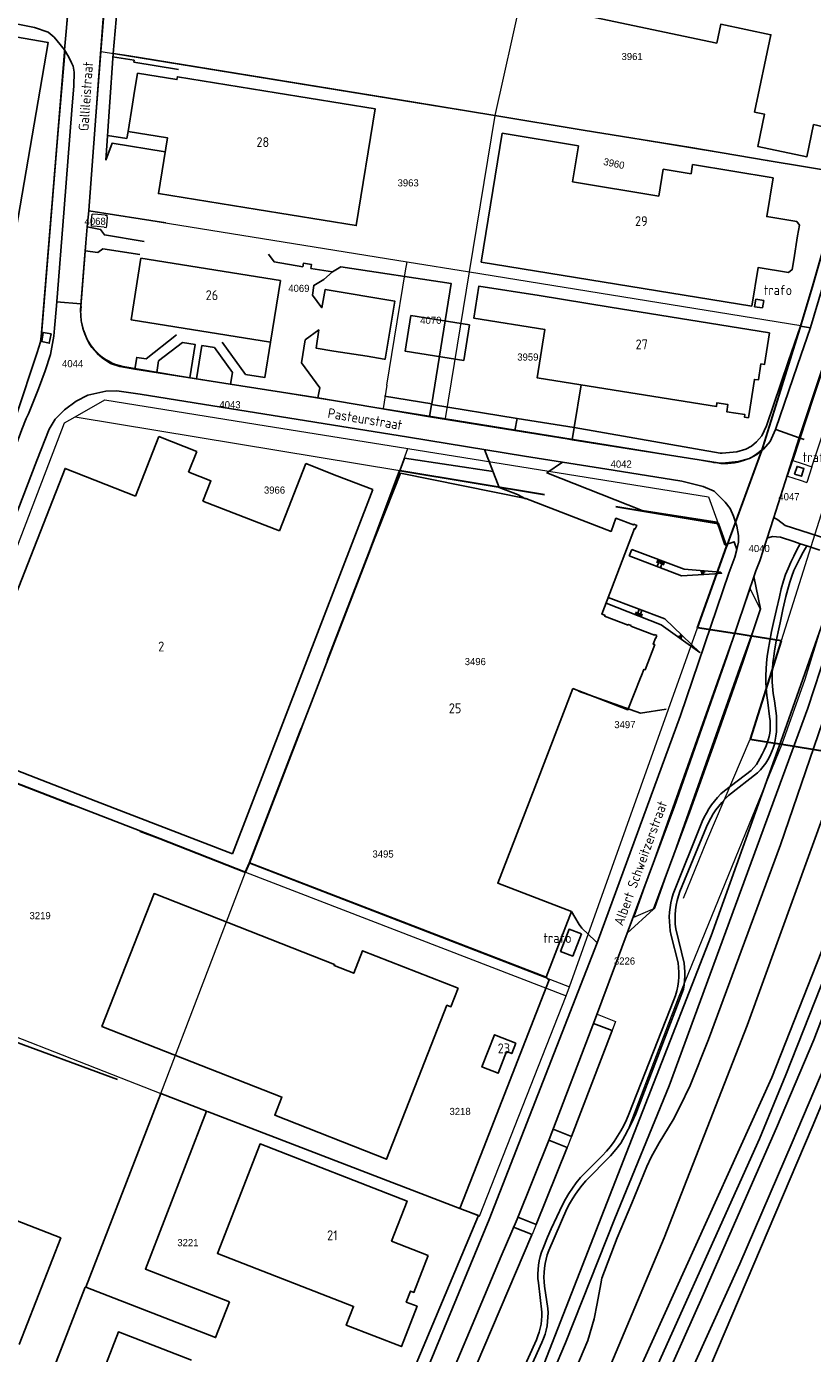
# Model space of a CAD drawing. Header units: metres. Extents: x 233874 to 239264, y 443832 to 448222.
# Tile 164 of 198: x 237457 to 237656, y 446020 to 446356. Entities that reach past the tile are written whole.
import ezdxf
from ezdxf.enums import TextEntityAlignment as Align

# ---------------------------------------------------------------- set-up
doc = ezdxf.new("R2010")
doc.units = ezdxf.units.M
doc.header["$MEASUREMENT"] = 0
doc.linetypes.add('DGN3', pattern=[54.868356, 36.578904, -18.289452])
for name, color, linetype in [('BIJGEBOUW', 4, 'Continuous'), ('DAKRAND', 4, 'Continuous'), ('FUNKTIEAAND', 253, 'Continuous'), ('Goud-kadastrale grenzen', 13, 'Continuous'), ('HEK', 253, 'Continuous'), ('HOOFDGEBOUW', 4, 'Continuous'), ('HUISNUMMER', 253, 'Continuous'), ('INSTEEKSLOOT', 153, 'Continuous'), ('KANTVERH', 253, 'Continuous'), ('KUNSTWERK', 253, 'Continuous'), ('MUUR', 253, 'Continuous'), ('OVLIJNOBJ', 253, 'Continuous'), ('RASTER', 253, 'Continuous'), ('STRAATNAAM', 253, 'Continuous'), ('TALUD', 253, 'Continuous')]:
    doc.layers.add(name, color=color, linetype=linetype)
for name, color, linetype, lineweight in [('G01 kadestrale perceelsgrens', 73, 'Continuous', 0), ('G02 kadestrale sectiegrens', 73, 'DGN3', 30), ('Z01 perceelnummer', 73, 'Continuous', 13)]:
    doc.layers.add(name, color=color, linetype=linetype, lineweight=lineweight)
doc.layers.add('Goud-hulp', color=210, linetype='Continuous', plot=False)
doc.styles.get("Standard").update_dxf_attribs({"font": 'iso.shx'})
doc.styles.add('Styledgn001', font='dgn001.shx')

# ---------------------------------------------------------------- blocks, each defined once
blk = doc.blocks.new('TA', base_point=(75009.5, 300012))
for p, q in [((75009.5, 300012.5), (75010, 300012.5)), ((75009.5, 300012.25), (75010.5, 300012.25)), ((75009.5, 300012), (75010, 300012)), ((75009.5, 300011.75), (75010.5, 300011.75)), ((75009.5, 300011.5), (75010, 300011.5))]:
    blk.add_line(p, q)
blk = doc.blocks.new('A$C1532452F')
at = {"layer": 'G01 kadestrale perceelsgrens'}
for p, q in [((237476.118, 446349.591), (237480.682, 446407.331)), ((237575.74, 446333.41), (237587.23, 446384.59)), ((237472.943, 446309.425), (237476.118, 446349.591)), ((237476.118, 446349.591), (237575.74, 446333.41)), ((237569.29, 446293.87), (237575.74, 446333.41)), ((237575.74, 446333.41), (237664.253, 446318.882)), ((237472.633, 446305.508), (237472.874, 446308.55)), ((237472.874, 446308.55), (237472.943, 446309.425)), ((237472.943, 446309.425), (237477.651, 446308.665)), ((237473.665, 446307.078), (237473.576, 446305.954)), ((237473.665, 446307.078), (237473.776, 446308.481)), ((237475.269, 446308.367), (237473.776, 446308.481)), ((237477.116, 446308.226), (237475.269, 446308.367)), ((237477.116, 446308.226), (237477.614, 446308.188)), ((237477.574, 446307.684), (237477.414, 446305.652)), ((237477.574, 446307.684), (237477.614, 446308.188)), ((237477.651, 446308.665), (237553.483, 446296.422)), ((237471.02, 446285.1), (237472.633, 446305.508)), ((237473.576, 446305.954), (237473.535, 446305.439)), ((237475.037, 446305.325), (237473.535, 446305.439)), ((237476.884, 446305.184), (237475.037, 446305.325)), ((237476.884, 446305.184), (237477.374, 446305.147)), ((237477.414, 446305.652), (237477.374, 446305.147)), ((237553.107, 446294.123), (237553.483, 446296.422)), ((237553.483, 446296.422), (237569.29, 446293.87)), ((237563.213, 446256.774), (237569.29, 446293.87)), ((237569.29, 446293.87), (237653.09, 446280.29)), ((237454.69, 446257.5), (237459.014, 446270.816)), ((237548.376, 446265.215), (237547.412, 446259.33)), ((237466.845, 446255.704), (237469.539, 446257.243)), ((237469.539, 446257.243), (237551.638, 446243.641)), ((237547.412, 446259.33), (237563.213, 446256.774)), ((237434.796, 446172.289), (237466.845, 446255.704)), ((237551.638, 446243.641), (237553.72, 446249.206)), ((237634.323, 446224.377), (237643.321, 446248.983)), ((237649.778, 446242.246), (237651.054, 446246.182)), ((237655.905, 446244.581), (237654.605, 446240.648)), ((237649.778, 446242.246), (237652.944, 446241.198)), ((237652.944, 446241.198), (237654.605, 446240.648)), ((237594.561, 446113.08), (237627.004, 446203.891)), ((237629.368, 446150.048), (237640.322, 446175.715)), ((237648.331, 446174.422), (237622.114, 446110.25)), ((237623.421, 446135.488), (237629.368, 446150.048)), ((237491.156, 446086.116), (237512.636, 446142.129)), ((237512.636, 446142.129), (237593.754, 446110.819)), ((237513.625, 446144.402), (237594.561, 446113.08)), ((237413.12, 446116.612), (237491.156, 446086.116)), ((237593.754, 446110.819), (237594.561, 446113.08)), ((237571.813, 446055.086), (237593.754, 446110.819)), ((237622.114, 446110.25), (237609.574, 446077.499)), ((237605.353, 446102.068), (237595.099, 446075.226)), ((237472.179, 446037.126), (237491.156, 446086.116)), ((237502.97, 446081.555), (237566.834, 446057.03)), ((237595.099, 446075.226), (237593.979, 446072.443)), ((237593.979, 446072.443), (237586.138, 446052.961)), ((237566.834, 446057.03), (237571.813, 446055.086)), ((237580.454, 446052.338), (237585.13, 446050.457)), ((237586.138, 446052.961), (237585.13, 446050.457)), ((237457.589, 446000), (237472.007, 446037.13)), ((237472.007, 446037.13), (237472.179, 446037.126))]:
    blk.add_line(p, q, dxfattribs=at)
at = {"layer": 'G01 kadestrale perceelsgrens', "flags": 128}
for points in [[(237459.014, 446270.816), (237460.84, 446276.44), (237471.671, 446409.243)], [(237653.09, 446280.29), (237656.203, 446290.639), (237664.253, 446318.882)], [(237548.376, 446265.215), (237550.327, 446277.122), (237553.107, 446294.123)], [(237643.321, 446248.983), (237645.29, 446255.294), (237653.09, 446280.29)], [(237661.53, 446277.889), (237656.373, 446262.345), (237651.054, 446246.182)], [(237655.905, 446244.581), (237660.96, 446259.876), (237666.421, 446276.307)], [(237481.61, 446270.02), (237494.99, 446267.81), (237547.412, 446259.33)], [(237469.539, 446257.243), (237476.979, 446261.493), (237515.192, 446255.398), (237553.72, 446249.206)], [(237563.213, 446256.774), (237610.65, 446249.1), (237624.56, 446246.88), (237630.25, 446245.86)], [(237553.72, 446249.206), (237629.764, 446236.984), (237632.183, 446230.296)], [(237651.054, 446246.182), (237653.44, 446245.389), (237655.905, 446244.581)], [(237670.252, 446242.893), (237660.184, 446238.762), (237648.165, 446200.611)], [(237670.252, 446242.893), (237654.145, 446190.77), (237648.331, 446174.422)], [(237640.52, 446201.795), (237642.888, 446208.495), (237640.314, 446213.78), (237636.302, 446202.449)], [(237636.302, 446202.449), (237633.779, 446195.323), (237610.902, 446130.71), (237616.189, 446132.957)], [(237616.189, 446132.957), (237637.696, 446193.806), (237640.52, 446201.795)], [(237600.68, 446103.853), (237601.185, 446105.17), (237601.566, 446106.191)], [(237601.566, 446106.191), (237606.218, 446104.333), (237605.353, 446102.068)], [(237580.454, 446052.338), (237581.32, 446054.381), (237589.421, 446074.51), (237590.418, 446077.11), (237600.68, 446103.853)], [(237491.156, 446086.116), (237502.75, 446081.624), (237502.97, 446081.555)]]:
    blk.add_lwpolyline(points, dxfattribs=at)
blk.add_lwpolyline([(237643.321, 446248.983, -0.2641378), (237630.25, 446245.86)], format="xyb", dxfattribs=at)
at = {"layer": 'G01 kadestrale perceelsgrens'}
for centre, major_axis, end_param in [((237484.438, 446283.267), (-13.418, 1.833), 0.9246136), ((237484.439, 446283.259), (-9.544, -9.601), 0.5719101)]:
    blk.add_ellipse(centre, major_axis=major_axis, ratio=1, start_param=0, end_param=end_param, dxfattribs=at)
at = {"layer": 'G02 kadestrale sectiegrens'}
for p, q in [((237544.21, 446223.784), (237551.638, 446243.641)), ((237551.638, 446243.641), (237552.193, 446243.549)), ((237552.193, 446243.549), (237632.183, 446230.296)), ((237632.183, 446230.296), (237634.323, 446224.377)), ((237513.625, 446144.402), (237544.21, 446223.784)), ((237627.004, 446203.891), (237634.323, 446224.377)), ((237636.302, 446202.449), (237627.004, 446203.891)), ((237648.165, 446200.611), (237640.322, 446175.715)), ((237648.331, 446174.422), (237678.64, 446169.529)), ((237512.636, 446142.129), (237513.625, 446144.402))]:
    blk.add_line(p, q, dxfattribs=at)
at = {"layer": 'G02 kadestrale sectiegrens', "flags": 128}
for points in [[(237640.52, 446201.795), (237636.485, 446202.421), (237636.302, 446202.449)], [(237648.165, 446200.611), (237640.719, 446201.765), (237640.52, 446201.795)], [(237640.322, 446175.715), (237644.896, 446174.977), (237648.331, 446174.422)], [(237434.796, 446172.289), (237490.899, 446150.566), (237512.636, 446142.129)]]:
    blk.add_lwpolyline(points, dxfattribs=at)
at = {"layer": 'G01 kadestrale perceelsgrens', "style": 'Styledgn001'}
blk.add_text('3960', height=1.8, rotation=348.24821, dxfattribs=at).set_placement((237605.849, 446321.292), align=Align.MIDDLE_CENTER)
at = {"layer": 'Z01 perceelnummer', "linetype": 'Continuous', "lineweight": 13, "style": 'Styledgn001'}
for s, p in [('3961', (237610.431, 446348.35)), ('3963', (237553.762, 446316.398)), ('4068', (237474.574, 446306.679)), ('4069', (237526.111, 446289.721)), ('4070', (237559.498, 446281.639)), ('3959', (237584.05, 446272.353)), ('4044', (237468.869, 446270.684)), ('4043', (237508.689, 446260.296)), ('4042', (237607.664, 446245.291)), ('3966', (237519.952, 446238.716)), ('4047', (237650.114, 446237.031)), ('4040', (237642.579, 446223.938)), ('3496', (237570.748, 446195.342)), ('3497', (237608.595, 446179.406)), ('3495', (237547.414, 446146.681)), ('3219', (237460.644, 446131.094)), ('3226', (237608.511, 446119.62)), ('3218', (237566.903, 446081.588)), ('3221', (237498.042, 446048.409))]:
    blk.add_text(s, height=1.8, dxfattribs=at).set_placement(p, align=Align.MIDDLE_CENTER)
blk = doc.blocks.new('A$C134E523E')
at = {"layer": 'G01 kadestrale perceelsgrens', "color": 20, "const_width": 0.5, "flags": 128}
for points in [[(237653.09, 446280.29), (237656.2, 446290.64), (237664.25, 446318.88)], [(237643.32, 446248.98), (237645.29, 446255.29), (237653.09, 446280.29)], [(237634.32, 446224.38), (237643.32, 446248.98)]]:
    blk.add_lwpolyline(points, dxfattribs=at)

msp = doc.modelspace()

# ---------------------------------------------------------------- linework, layer by layer
at = {"layer": 'BIJGEBOUW'}
for points in [[(237554.4, 446282.82), (237569.25, 446280.48), (237567.83, 446271.51), (237552.99, 446273.85), (237554.4, 446282.82)], [(237651.53, 446242.77), (237653.27, 446242.2), (237653.91, 446244.14), (237652.18, 446244.7), (237651.53, 446242.77)], [(237597.59, 446126.48), (237595.42, 446120.85), (237592.32, 446122.05), (237594.48, 446127.67), (237597.59, 446126.48)]]:
    msp.add_lwpolyline(points, dxfattribs=at)
at = {"layer": 'DAKRAND'}
msp.add_lwpolyline([(237612.57, 446191.23), (237609.36, 446183.17), (237595.45, 446188.56)], dxfattribs=at)
at = {"layer": 'Goud-hulp', "color": 5, "linetype": 'Continuous'}
msp.add_arc((237532.653, 446272.164), 170, 349.17206, 79.17206, dxfattribs=at)
at = {"layer": 'HEK'}
for p, q in [((237466.89, 446349.27), (237465.16, 446328.67)), ((237559.72, 446260.48), (237547.76, 446262.42)), ((237450.99, 446100.48), (237480.24, 446089.65)), ((237502.97, 446081.55), (237566.83, 446057.03)), ((237472.01, 446037.13), (237457.59, 446000))]:
    msp.add_line(p, q, dxfattribs=at)
for points in [[(237465.16, 446328.67), (237461.06, 446279.04), (237460.75, 446276.21), (237459.92, 446273.52), (237454.59, 446257.46), (237411.33, 446264.92), (237408.54, 446265.4), (237367.8, 446272.71), (237291.43, 446285.89), (237252.92, 446292.78), (237260.7, 446323.29), (237261.26, 446325.51), (237274.48, 446379.05), (237283.19, 446393.36), (237286.98, 446396.03), (237320.02, 446419.3), (237377.68, 446459.93), (237412.98, 446484.63), (237409.05, 446500), (237409.02, 446500.1), (237408.42, 446501.19)], [(237575.73, 446333.42), (237598.01, 446329.73), (237625.25, 446325.36), (237644.61, 446322.09), (237664.49, 446318.73)], [(237544.21, 446223.78), (237552.82, 446246.77), (237575.23, 446243.37)], [(237434.8, 446172.29), (237490.9, 446150.57), (237512.64, 446142.13), (237513.63, 446144.4)], [(237550.87, 446006.15), (237571.55, 446055.23), (237566.83, 446057.03)]]:
    msp.add_lwpolyline(points, dxfattribs=at)
at = {"layer": 'HOOFDGEBOUW'}
for p, q in [((237577.55, 446328.97), (237572.2, 446296.33)), ((237596.89, 446325.79), (237577.55, 446328.97)), ((237595.38, 446316.62), (237596.89, 446325.79)), ((237618.26, 446319.82), (237617.15, 446313.05)), ((237625.35, 446318.65), (237618.26, 446319.82)), ((237625.74, 446321.04), (237625.35, 446318.65)), ((237646.09, 446317.71), (237625.74, 446321.04)), ((237617.15, 446313.05), (237595.38, 446316.62)), ((237572.2, 446296.33), (237640.75, 446285.19)), ((237586.91, 446287.9), (237604.91, 446284.96)), ((237641.39, 446285.09), (237641.7, 446286.96)), ((237641.7, 446286.96), (237643.72, 446286.63)), ((237643.72, 446286.63), (237643.42, 446284.76)), ((237604.91, 446284.96), (237645.21, 446278.51)), ((237641.39, 446285.09), (237643.42, 446284.76)), ((237490.69, 446252.23), (237484.79, 446237.19)), ((237500.26, 446248.47), (237490.69, 446252.23)), ((237500.26, 446248.47), (237498.2, 446243.24)), ((237498.2, 446243.24), (237498.25, 446243.22)), ((237527.85, 446245.39), (237521.19, 446228.43)), ((237527.85, 446245.39), (237535.73, 446242.34)), ((237551.85, 446242.97), (237544.24, 446223.81)), ((237583.51, 446236.58), (237551.85, 446242.97)), ((237544.79, 446238.85), (237535.73, 446242.34)), ((237509.3, 446146.72), (237544.79, 446238.85)), ((237521.19, 446228.43), (237501.84, 446235.89)), ((237474.74, 446160.02), (237509.3, 446146.72))]:
    msp.add_line(p, q, dxfattribs=at)
for points in [[(237648.66, 446368.38), (237648.68, 446368.47), (237572.86, 446384.49), (237571.86, 446379.75), (237564.03, 446381.4), (237560.93, 446366.72), (237631.86, 446351.74), (237632.87, 446356.52), (237645.54, 446353.85), (237641.41, 446334.29), (237643.93, 446333.76), (237642.2, 446325.6), (237654.64, 446322.98), (237656.36, 446331.13), (237658.86, 446330.6), (237662.21, 446346.46)], [(237392.33, 446313.28), (237404.58, 446311.16), (237413.1, 446360.45), (237462.71, 446351.88), (237447.33, 446262.88), (237286.65, 446290.64), (237289.82, 446308.96), (237288.81, 446309.15), (237292.68, 446331.54), (237303.83, 446329.59), (237303.66, 446328.64), (237392.33, 446313.28)], [(237515.6, 446309.62), (237490.59, 446313.67), (237492.88, 446327.78), (237482.88, 446329.39), (237484.01, 446336.28), (237484.38, 446338.46), (237485.3, 446344.13), (237495.26, 446342.52), (237495.37, 446343.23), (237520.38, 446339.19)], [(237515.6, 446309.62), (237540.61, 446305.58), (237545.39, 446335.14), (237520.38, 446339.19)], [(237646.09, 446317.71), (237644.48, 446307.89), (237652.08, 446306.64), (237652.76, 446305.72)], [(237652.76, 446305.72), (237652.31, 446302.99), (237651.33, 446296.95), (237650.93, 446294.45), (237649.97, 446293.75), (237642.36, 446295), (237640.75, 446285.19)], [(237521.44, 446291.67), (237518.94, 446276.12), (237483.65, 446281.8), (237486.15, 446297.35), (237521.44, 446291.67)], [(237601.66, 446264.63), (237586.42, 446267.07), (237588.38, 446279.3), (237570.37, 446282.19), (237571.67, 446290.3), (237586.91, 446287.9)], [(237645.21, 446278.51), (237643.92, 446270.46), (237643.03, 446270.6), (237642.38, 446266.55), (237641.39, 446266.71), (237639.84, 446257.01), (237638.86, 446257.17), (237638.96, 446257.78), (237634.38, 446258.51), (237634.67, 446260.35), (237631.9, 446260.79), (237631.75, 446259.82), (237601.66, 446264.63)], [(237484.79, 446237.19), (237466.96, 446244.19), (237439.33, 446173.79), (237474.74, 446160.02)], [(237501.84, 446235.89), (237503.86, 446241.02), (237498.25, 446243.22)], [(237583.51, 446236.58), (237605.09, 446228.26), (237606.35, 446231.57), (237610.78, 446229.89), (237610.84, 446230.05), (237611.58, 446229.77), (237611.24, 446228.89), (237611.01, 446228.98), (237602.78, 446207.33), (237603.54, 446207.04), (237603.46, 446206.84), (237609.4, 446204.58), (237609.45, 446204.72), (237610.16, 446204.45), (237610.11, 446204.3), (237616.07, 446202.03), (237616.12, 446202.16), (237616.71, 446201.93)], [(237595.45, 446188.56), (237585.78, 446163.47), (237576.45, 446139.29), (237595.07, 446132.11), (237588.68, 446115.54), (237551.31, 446129.95), (237513.63, 446144.47), (237521.74, 446165.5), (237529.28, 446185.04), (237544.24, 446223.81)], [(237616.71, 446201.93), (237616.45, 446201.25), (237616.33, 446201.29), (237615.74, 446199.77), (237616.14, 446199.62), (237613.72, 446193.26), (237613.42, 446193.38), (237612.83, 446191.83), (237612.81, 446191.84), (237612.57, 446191.23)], [(237566.42, 446112.73), (237564.58, 446108.05), (237563.56, 446108.45), (237548.26, 446069.5), (237520, 446080.6), (237521.81, 446085.2), (237476.28, 446103.09), (237489.48, 446136.68), (237535.14, 446118.75), (237535.03, 446118.46), (237539.99, 446116.51), (237542.24, 446122.23), (237566.42, 446112.73)], [(237581.01, 446098.87), (237579.96, 446096.21), (237578.65, 446096.72), (237576.5, 446091.26), (237572.44, 446092.85), (237575.64, 446100.98), (237581.01, 446098.87)], [(237508.54, 446033.47), (237505.02, 446024.4), (237472.18, 446037.13), (237491.16, 446086.12), (237502.75, 446081.62), (237487.29, 446041.7), (237508.54, 446033.47)], [(237393.43, 446046.82), (237403.93, 446073.74), (237465.85, 446049.6), (237455.35, 446022.67)], [(237558.83, 446045.17), (237555.2, 446035.81), (237554.36, 446036.14), (237553.29, 446033.39), (237556.04, 446032.32), (237552.07, 446022.1), (237538.1, 446027.53), (237539.94, 446032.27), (237505.51, 446045.66), (237516.29, 446073.39), (237553.51, 446058.92), (237549.56, 446048.78), (237558.83, 446045.17)], [(237470.48, 446000), (237480.47, 446025.81), (237498.92, 446018.66)]]:
    msp.add_lwpolyline(points, dxfattribs=at)
at = {"layer": 'INSTEEKSLOOT'}
for points in [[(237581.09, 446000), (237582.61, 446003.57), (237630.47, 446126.01), (237648.07, 446175.09), (237661.29, 446212.67), (237663.27, 446218.72)], [(237583.83, 446000), (237593.58, 446023.08), (237606.08, 446054.52), (237619.84, 446088.03), (237654.91, 446183.56), (237666.08, 446217.79)], [(237604.88, 446000), (237645.77, 446090.13), (237663.96, 446136.35), (237685.95, 446211.31)], [(237609.04, 446000), (237642.69, 446074.67), (237649.36, 446090.81), (237667.05, 446135.61), (237681.43, 446181.85), (237689.8, 446210.17)]]:
    msp.add_lwpolyline(points, dxfattribs=at)
at = {"layer": 'KANTVERH'}
for p, q in [((237472.94, 446309.34), (237492.43, 446306.26)), ((237464.83, 446286.31), (237470.96, 446285.8)), ((237595.78, 446254.51), (237597.51, 446265.3)), ((237559.2, 446257.27), (237559.69, 446260.33)), ((237559.69, 446260.33), (237581.31, 446256.84)), ((237580.72, 446253.8), (237581.31, 446256.84)), ((237581.31, 446256.84), (237595.78, 446254.51)), ((237595.78, 446254.51), (237632.71, 446248.06)), ((237652.71, 446251.89), (237646.75, 446254.05)), ((237652.71, 446251.89), (237653.98, 446251.48)), ((237647.29, 446231.15), (237646.27, 446231.8)), ((237649.11, 446229.78), (237647.29, 446231.15)), ((237649.11, 446229.78), (237672.89, 446222.12)), ((237645.94, 446226.97), (237644.55, 446226.52)), ((237647.95, 446226.79), (237645.94, 446226.97)), ((237647.95, 446226.79), (237651.34, 446225.67)), ((237652.93, 446225.14), (237651.34, 446225.67)), ((237652.12, 446223.59), (237652.93, 446225.14)), ((237654.62, 446224.62), (237652.93, 446225.14)), ((237653.72, 446223.01), (237654.62, 446224.62)), ((237657.96, 446223.52), (237654.62, 446224.62)), ((237641.23, 446216.88), (237642.91, 446208.67)), ((237645.22, 446181.49), (237644.76, 446184.98)), ((237640.53, 446167.79), (237633.8, 446162.69)), ((237642.17, 446167.21), (237634.8, 446161.49)), ((237628.14, 446154.87), (237620.81, 446136.59)), ((237629.23, 446153.59), (237622.53, 446137.23)), ((237609.21, 446126.69), (237615.85, 446132.76)), ((237620.32, 446126.11), (237622.04, 446119.2)), ((237621.5, 446127.72), (237623.59, 446119.1)), ((237620.99, 446109.81), (237609.59, 446080.91)), ((237595.1, 446075.23), (237605.35, 446102.07)), ((237605.35, 446102.07), (237600.68, 446103.85)), ((237590.42, 446077.11), (237595.1, 446075.23)), ((237593.98, 446072.44), (237586.14, 446052.96)), ((237589.34, 446074.31), (237593.98, 446072.44)), ((237602.86, 446070.34), (237597.33, 446064.84)), ((237586.14, 446052.96), (237581.5, 446054.83)), ((237593.92, 446056.97), (237589.32, 446046.41)), ((237585.13, 446050.46), (237580.45, 446052.34)), ((237585.09, 446050.36), (237563.57, 446000)), ((237586.72, 446038.25), (237587.61, 446030.84)), ((237588.26, 446037.38), (237589.1, 446031.76))]:
    msp.add_line(p, q, dxfattribs=at)
for points in [[(237471.05, 446281.51), (237470.82, 446284.2), (237470.93, 446285.48), (237472.04, 446299.21), (237472.59, 446305.31), (237472.94, 446309.34), (237472.95, 446309.42), (237475.42, 446342.38), (237476.69, 446358.95), (237478.23, 446379.41), (237480.69, 446407.61), (237480.83, 446408.77), (237481.53, 446410.07), (237482.49, 446410.79), (237484.25, 446411.18), (237490.69, 446409.99), (237502.58, 446407.75), (237531.87, 446401.43), (237576.27, 446392.02)], [(237477.26, 446322.15), (237479.11, 446349.14), (237479.9, 446357.74), (237483.54, 446406.7)], [(237589.16, 446000), (237599.21, 446023.66), (237600.86, 446029.15), (237601.61, 446033.01), (237602.54, 446038.01), (237602.75, 446039.4), (237606.67, 446049.66), (237610.36, 446058.39), (237614.19, 446067.67), (237615.23, 446070.02), (237617.29, 446073.63), (237620.81, 446079.5), (237622.54, 446082.74), (237625.08, 446088.16), (237629.76, 446099.76), (237647.96, 446149.02), (237671.3, 446217.19), (237672.97, 446222.36), (237682.13, 446250.8), (237696.23, 446297.5), (237712.19, 446354.85), (237722.8, 446397.11)], [(237612.45, 446000), (237615.94, 446007.24), (237628.45, 446035.38), (237646.97, 446077.45), (237656.4, 446099.67), (237667.21, 446127.96), (237682.12, 446173.43), (237690.88, 446203.34), (237691.17, 446204.34), (237696.27, 446222.16), (237698.85, 446231.1), (237701.77, 446240.92), (237702.79, 446244.24), (237711.38, 446276.39), (237718.83, 446309.59), (237728.85, 446355.3), (237733.42, 446374.88)], [(237595.29, 446251.45), (237632.22, 446245.58), (237633.25, 446245.53), (237637.38, 446245.94), (237640.11, 446246.72), (237642, 446247.68), (237643.69, 446249.09), (237645.36, 446251.03), (237646.73, 446254.01), (237652.29, 446270.33), (237655.55, 446279.8), (237667.04, 446318.33), (237669.3, 446325.89), (237673.67, 446341.39), (237680.03, 446365.55), (237672.12, 446367.01)], [(237597.64, 446000), (237618.52, 446049.6), (237639.57, 446103.32), (237663.34, 446168.78), (237678.71, 446214.09), (237679.09, 446215.24), (237680.51, 446219.58), (237689.73, 446249), (237703.11, 446293.18), (237716, 446339.24), (237717.89, 446345.86), (237720.95, 446353.63), (237725.34, 446364.97)], [(237459.79, 446362.88), (237465.78, 446361.53), (237467.25, 446361.36), (237467.82, 446361.29), (237466.8, 446350.02), (237464.98, 446352.34), (237464.21, 446353.24), (237462.66, 446354.47), (237459.2, 446355.71), (237454.57, 446356.65), (237424.54, 446361.86), (237420.66, 446359.15)], [(237451.04, 446240.73), (237452.92, 446245.52), (237456.04, 446254.01), (237457.11, 446256.82), (237457.71, 446258.01), (237460.21, 446264.3), (237461.96, 446268.84), (237463.28, 446273.03), (237464.1, 446277.62), (237464.32, 446279.66), (237464.75, 446285.28), (237466.77, 446309.93), (237468.71, 446334.77), (237469.19, 446340.9), (237469.3, 446344.37), (237469.04, 446345.87), (237468.62, 446346.74), (237467.88, 446348.22), (237466.8, 446350.02)], [(237478.97, 446348.25), (237484.4, 446347.4), (237484.37, 446346.92), (237495.67, 446345.09)], [(237479.11, 446349.14), (237483.11, 446348.52), (237555.18, 446336.83), (237575.73, 446333.42)], [(237477.69, 446328.41), (237482.58, 446327.62), (237482.96, 446329.39)], [(237477.26, 446322.15), (237478.85, 446326.4), (237492.3, 446324.22)], [(237472.59, 446305.31), (237475.95, 446304.64), (237476.9, 446303.25), (237486.98, 446301.61)], [(237559.08, 446001.78), (237569.95, 446027.57), (237577.32, 446044.95), (237581.32, 446054.38), (237589.42, 446074.51), (237601.18, 446105.17), (237621.17, 446158.78), (237634.42, 446196.56), (237641.69, 446218.27), (237642.7, 446220.81), (237646.18, 446231.52), (237652.72, 446251.92), (237658.5, 446269.36), (237662.72, 446282.04), (237665.2, 446289.82), (237669.24, 446303.1)], [(237472.04, 446299.21), (237475.25, 446298.83), (237476.48, 446299.71), (237485.91, 446298.29)], [(237518.42, 446298.36), (237519.82, 446296.45), (237527.08, 446295.19)], [(237527.08, 446295.19), (237527.3, 446296.11), (237529.29, 446295.78), (237529.15, 446294.78), (237534.59, 446293.94), (237532.41, 446291.94), (237529.89, 446290.48), (237529.54, 446288.01), (237531.96, 446284.81), (237532.77, 446289.47), (237550.43, 446286.48), (237547.95, 446271.84), (237547.69, 446271.85), (237543.37, 446272.59), (237534.94, 446273.84), (237530.53, 446274.59), (237531.13, 446279.22), (237527.72, 446276.67), (237526.77, 446270.88), (237531.45, 446264.55), (237530.89, 446262.02), (237508.74, 446265.5), (237484.6, 446269.3), (237480.85, 446269.95), (237478.45, 446270.73), (237476.34, 446272.17), (237475.08, 446273.23), (237473.74, 446274.74), (237473.03, 446275.79), (237472.39, 446277.19), (237471.64, 446279.15), (237471.05, 446281.51)], [(237632.71, 446248.06), (237633.18, 446248.03), (237636.9, 446248.41), (237639.2, 446249.06), (237640.62, 446249.78), (237641.93, 446250.88), (237643.24, 446252.39), (237644.41, 446254.94), (237649.9, 446271.1), (237653.03, 446280.14), (237655.53, 446279.73)], [(237463.41, 446278.22), (237462.96, 446275.86), (237461.05, 446276.32), (237461.4, 446278.54), (237463.41, 446278.22)], [(237484.61, 446269.3), (237485.08, 446272.26), (237487.45, 446271.88), (237495.17, 446277.93)], [(237490.14, 446268.43), (237490.62, 446271.39), (237496.63, 446276.03), (237499.89, 446275.5), (237498.53, 446267.11)], [(237500.21, 446266.84), (237501.57, 446275.24), (237504.73, 446274.73), (237509.29, 446268.46), (237508.81, 446265.49)], [(237506.67, 446276.14), (237512.64, 446267.93), (237517.49, 446267.17), (237518.93, 446276.11)], [(237443.93, 446204.96), (237459.78, 446246.23), (237462.93, 446254.14), (237464.46, 446256.61), (237466.83, 446259.02), (237469.79, 446261.21), (237472.74, 446262.67), (237477.28, 446263.71), (237480.04, 446263.82), (237485.99, 446262.96), (237506.47, 446259.66), (237553.86, 446252.09), (237583.21, 446247.31), (237605.66, 446243.73), (237623, 446240.94), (237628.44, 446239.64), (237631.21, 446238.44), (237633.99, 446235.69), (237635.2, 446234.02), (237636.11, 446232.12), (237636.9, 446229.6), (237637.33, 446227.25), (237637.31, 446225.52), (237636.94, 446223.68), (237636.24, 446225.66), (237633.91, 446224.9), (237632.82, 446228.11)], [(237530.89, 446262.02), (237559.22, 446257.26), (237580.72, 446253.8)], [(237580.72, 446253.8), (237594.01, 446251.66), (237595.29, 446251.45), (237595.78, 446254.51)], [(237573.11, 446248.95), (237576.75, 446239.4), (237581.39, 446237.6), (237583.44, 446236.51)], [(237632.82, 446228.11), (237631.98, 446230.58), (237613, 446233.51), (237588.89, 446243.04), (237592.84, 446245.78)], [(237601.56, 446124.25), (237622.63, 446181.67), (237634.89, 446217.73), (237636.39, 446221.74), (237636.94, 446223.68)], [(237609.69, 446222.08), (237622.92, 446217.06), (237631.32, 446217.52), (237633.08, 446217.67), (237632.69, 446217.97), (237623.63, 446218.67), (237610.36, 446223.65)], [(237618.05, 446000), (237622.44, 446009.39), (237637.67, 446043.04), (237650.89, 446073.76), (237662.13, 446100.15), (237670.74, 446122.42), (237673.46, 446130.04), (237684, 446161.59), (237691.95, 446188.2), (237697.23, 446207), (237699.46, 446214.1), (237700.42, 446217.87), (237701.95, 446219.68), (237703.43, 446220.98), (237704.44, 446221.51), (237705.55, 446222.05), (237707.05, 446222.54), (237708.32, 446222.54), (237711.17, 446223.1), (237717.29, 446223.95), (237717.88, 446223.66), (237721.09, 446223.2), (237726.2, 446223.86)], [(237650.58, 446220.46), (237651.33, 446222.03), (237652.12, 446223.59)], [(237652.03, 446219.76), (237652.85, 446221.39), (237653.72, 446223.01)], [(237648.73, 446215.72), (237649.27, 446217.33), (237649.89, 446218.91), (237650.58, 446220.46)], [(237650.3, 446215.45), (237650.8, 446216.91), (237651.38, 446218.35), (237652.03, 446219.76)], [(237647.7, 446211.74), (237648.18, 446213.74), (237648.73, 446215.72)], [(237649.36, 446211.79), (237649.8, 446213.63), (237650.3, 446215.45)], [(237603.84, 446210.12), (237617.79, 446204.62), (237627.58, 446197.66), (237618.67, 446206.11), (237604.38, 446211.55)], [(237646.18, 446205.23), (237646.93, 446208.49), (237647.7, 446211.74)], [(237647.85, 446205.18), (237648.6, 446208.49), (237649.36, 446211.79)], [(237631.34, 446175.08), (237638.4, 446195.2), (237642.91, 446208.67)], [(237644.85, 446198.26), (237645.24, 446200.6), (237645.68, 446202.92), (237646.18, 446205.23)], [(237646.48, 446198.1), (237646.89, 446200.47), (237647.35, 446202.83), (237647.85, 446205.18)], [(237644.34, 446193.43), (237644.46, 446195.04), (237644.63, 446196.66), (237644.85, 446198.26)], [(237645.92, 446193.58), (237646.06, 446195.09), (237646.25, 446196.6), (237646.48, 446198.1)], [(237644.36, 446188.59), (237644.29, 446190.2), (237644.28, 446191.82), (237644.34, 446193.43)], [(237645.92, 446189.12), (237645.85, 446190.23), (237645.83, 446191.35), (237645.85, 446192.46), (237645.92, 446193.58)], [(237646.45, 446185.42), (237646.15, 446187.27), (237645.92, 446189.12)], [(237644.76, 446184.98), (237644.54, 446186.78), (237644.36, 446188.59)], [(237646.94, 446181.66), (237646.81, 446182.92), (237646.65, 446184.17), (237646.45, 446185.42)], [(237645.35, 446178.02), (237645.38, 446179.18), (237645.34, 446180.34), (237645.22, 446181.49)], [(237646.92, 446177.56), (237646.97, 446178.92), (237646.98, 446180.29), (237646.94, 446181.66)], [(237646.92, 446177.56), (237646.82, 446176.5), (237646.65, 446175.46), (237646.42, 446174.42), (237646.11, 446173.41), (237645.73, 446172.42), (237645.29, 446171.46), (237644.78, 446170.53), (237644.22, 446169.63), (237643.59, 446168.78), (237642.91, 446167.97), (237642.17, 446167.21)], [(237644.33, 446174.04), (237644.63, 446174.81), (237644.89, 446175.59), (237645.09, 446176.39), (237645.24, 446177.2), (237645.35, 446178.02)], [(237615.85, 446132.76), (237625.03, 446157.39), (237631.34, 446175.08)], [(237642.76, 446170.87), (237643.32, 446171.91), (237643.84, 446172.97), (237644.33, 446174.04)], [(237640.53, 446167.79), (237641.87, 446169.31), (237642.76, 446170.87)], [(237633.8, 446162.69), (237632.91, 446161.86), (237632.07, 446160.98), (237631.28, 446160.06), (237630.54, 446159.09), (237629.85, 446158.09), (237629.22, 446157.05), (237628.65, 446155.97), (237628.14, 446154.87)], [(237634.8, 446161.49), (237633.93, 446160.63), (237633.11, 446159.74), (237632.33, 446158.8), (237631.61, 446157.82), (237630.93, 446156.81), (237630.31, 446155.77), (237629.74, 446154.69), (237629.23, 446153.59)], [(237620.81, 446136.59), (237620.48, 446135.46), (237620.21, 446134.31), (237620.02, 446133.14), (237619.89, 446131.97), (237619.84, 446130.79), (237619.85, 446129.61), (237619.94, 446128.44), (237620.09, 446127.27), (237620.32, 446126.11)], [(237622.53, 446137.23), (237622.13, 446136.09), (237621.81, 446134.92), (237621.57, 446133.73), (237621.4, 446132.54), (237621.31, 446131.33), (237621.3, 446130.12), (237621.36, 446128.92), (237621.5, 446127.72)], [(237552.66, 446002.1), (237574.3, 446054.22), (237601.56, 446124.25), (237601.04, 446124.76), (237597.71, 446127.96), (237597.05, 446128.83), (237595.96, 446130.67), (237595.07, 446132.14)], [(237622.04, 446119.2), (237622.18, 446118.02), (237622.25, 446116.82), (237622.24, 446115.63), (237622.14, 446114.44), (237621.97, 446113.25), (237621.72, 446112.08), (237621.39, 446110.93), (237620.99, 446109.81)], [(237623.59, 446119.1), (237623.71, 446118.01), (237623.77, 446116.91), (237623.77, 446115.8), (237623.71, 446114.7), (237623.59, 446113.6), (237623.41, 446112.51)], [(237566.83, 446057.03), (237572.86, 446072.33), (237589.4, 446114.83), (237588.66, 446115.46)], [(237623.41, 446112.51), (237611.33, 446080.98), (237610.39, 446078.77), (237608.61, 446075.43), (237607.57, 446073.6), (237606.35, 446071.96), (237604.99, 446070.39), (237598.71, 446064.07)], [(237609.59, 446080.91), (237608.98, 446079.46), (237608.31, 446078.03), (237607.56, 446076.64), (237606.75, 446075.29), (237605.87, 446073.98), (237604.92, 446072.72), (237603.92, 446071.51), (237602.86, 446070.34)], [(237597.33, 446064.84), (237596.3, 446063.55), (237595.33, 446062.21), (237594.42, 446060.84), (237593.57, 446059.42), (237592.78, 446057.97)], [(237598.71, 446064.07), (237597.78, 446062.98), (237596.91, 446061.85), (237596.08, 446060.68), (237595.31, 446059.47), (237594.59, 446058.24), (237593.92, 446056.97)], [(237592.78, 446057.97), (237589.96, 446051.91), (237589.05, 446049.78), (237587.94, 446047)], [(237587.94, 446047), (237587.54, 446045.96), (237587.2, 446044.9), (237586.93, 446043.81), (237586.74, 446042.71), (237586.62, 446041.6), (237586.58, 446040.48), (237586.61, 446039.36), (237586.72, 446038.25)], [(237589.32, 446046.41), (237588.95, 446045.33), (237588.64, 446044.22), (237588.41, 446043.1), (237588.24, 446041.96), (237588.14, 446040.82), (237588.11, 446039.67), (237588.15, 446038.52), (237588.26, 446037.38)], [(237589.1, 446031.76), (237589.16, 446030.66), (237589.14, 446029.56), (237589.06, 446028.47), (237588.91, 446027.38), (237588.68, 446026.3), (237588.39, 446025.24), (237588.04, 446024.2), (237587.61, 446023.19)], [(237587.61, 446030.84), (237587.6, 446029.82), (237587.53, 446028.8), (237587.39, 446027.78), (237587.19, 446026.77), (237586.93, 446025.78), (237586.61, 446024.81), (237586.23, 446023.86)], [(237586.23, 446023.86), (237582.65, 446015.83), (237576.15, 446000.61), (237571.98, 445990.31), (237570.3, 445984.99), (237566.79, 445972.18), (237563.72, 445964.03), (237555.53, 445945.06), (237547.07, 445923.17), (237535.83, 445894.37)], [(237587.61, 446023.19), (237584.1, 446015.48), (237577.44, 445999.93), (237573.43, 445989.94), (237571.79, 445984.72), (237568.23, 445971.61), (237565.15, 445963.66), (237557.06, 445944.66), (237548.38, 445922.29), (237536.69, 445892.85)]]:
    msp.add_lwpolyline(points, dxfattribs=at)
at = {"layer": 'KUNSTWERK'}
msp.add_line((237609.69, 446222.08), (237610.36, 446223.65), dxfattribs=at)
at = {"layer": 'MUUR'}
msp.add_lwpolyline([(237596.85, 446187.84), (237612.51, 446182.29), (237619.08, 446183.3)], dxfattribs=at)
at = {"layer": 'OVLIJNOBJ'}
msp.add_line((237559.72, 446260.48), (237559.69, 446260.33), dxfattribs=at)
msp.add_lwpolyline([(237534.59, 446293.94), (237536.7, 446295.15), (237564.66, 446290.91), (237559.72, 446260.48)], dxfattribs=at)
at = {"layer": 'RASTER'}
msp.add_lwpolyline([(237622.31, 446000), (237624.8, 446005.19), (237627.99, 446012.16), (237630.07, 446016.8), (237655.99, 446077.61), (237659.63, 446086.28), (237659.65, 446086.32), (237660.32, 446087.91)], dxfattribs=at)

# ---------------------------------------------------------------- block references
at = {"layer": 'Goud-hulp', "linetype": 'Continuous'}
msp.add_blockref('A$C134E523E', (0, 0), dxfattribs=at)
at = {"layer": 'Goud-kadastrale grenzen', "linetype": 'Continuous'}
msp.add_blockref('A$C1532452F', (0, 0), dxfattribs=at)
at = {"layer": 'TALUD'}
for p, xscale, yscale, rotation in [((237617.79, 446220.85), 1.72, 1.72, 249.5763), ((237628.33, 446218.3), 0.81, 0.81, 265.5471), ((237611.96, 446206.94), 1.57, 1.57, 68.1107), ((237622.43, 446201.33), 0.78, 0.78, 54.27470000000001)]:
    msp.add_blockref('TA', p, dxfattribs=dict(at, xscale=xscale, yscale=yscale, rotation=rotation))

# ---------------------------------------------------------------- texts
at = {"layer": 'FUNKTIEAAND'}
for p in [(237643.76, 446288.03), (237653.59, 446245.78), (237587.98, 446124.19)]:
    msp.add_text('trafo', height=2.5, dxfattribs=at).set_placement(p)
at = {"layer": 'HUISNUMMER'}
for s, p in [('28', (237515.38, 446325.45)), ('29', (237611.17, 446305.47)), ('26', (237502.54, 446286.74)), ('27', (237611.3, 446274.3)), ('2', (237490.51, 446197.9)), ('25', (237564.05, 446182.28)), ('23', (237576.43, 446096.28)), ('21', (237533.26, 446049.01))]:
    msp.add_text(s, height=2.5, dxfattribs=at).set_placement(p)
at = {"layer": 'STRAATNAAM'}
for s, rotation, p in [('Gallileistraat', 86.1554, (237472.86, 446329.44)), ('Pasteurstraat', 350.5, (237533.27, 446257.01)), ('Albert Schweitzerstraat', 70.061, (237608.06, 446128.33))]:
    msp.add_text(s, height=2.5, rotation=rotation, dxfattribs=at).set_placement(p)

doc.saveas('drawing.dxf')
